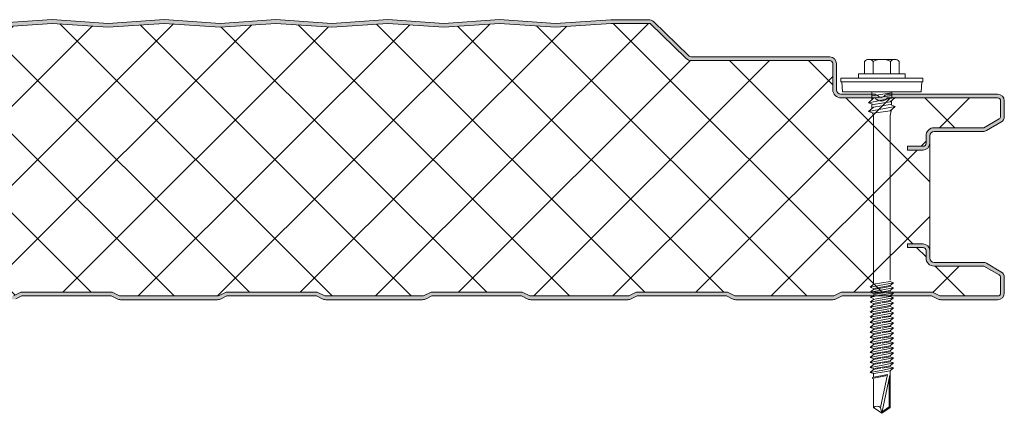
# Model space of a CAD drawing. Header units: millimetres. Extents: x 4765 to 12978, y -1786 to 7163.
# Tile 12 of 13: x 5641 to 5905, y 6871 to 6977. Entities that reach past the tile are written whole.
import ezdxf

# ---------------------------------------------------------------- set-up
doc = ezdxf.new("R2010")
doc.units = ezdxf.units.MM
doc.layers.add('A-DETL-GENF', color=92, linetype='Continuous', lineweight=13)

# ---------------------------------------------------------------- blocks, each defined once
blk = doc.blocks.new('HFX 1000 - SATINLINE - FINELINE - HFX 1000 75mm - SATINLINE - FINELINE-4519709-JOINT 14')
at = {"layer": 'A-DETL-GENF'}
h = blk.add_hatch(color=256, dxfattribs=at)
h.paths.add_polyline_path([(3.1, 0), (17.49, 0.06), (17.94, 0.22), (19.5, 1), (43.5, 1), (45.51, 0.06), (46, 0), (72.49, 0.06), (72.94, 0.22), (74.5, 1), (98.54, 0.98), (100.51, 0.06), (101, 0), (127.49, 0.06), (127.94, 0.22), (129.5, 1), (153.5, 1), (155.51, 0.06), (156, 0), (182.49, 0.06), (182.94, 0.22), (184.5, 1), (208.5, 1), (210.51, 0.06), (211, 0), (237.49, 0.06), (237.94, 0.22), (239.57, 1), (263.5, 1), (265.51, 0.06), (266, 0), (292.49, 0.06), (292.94, 0.22), (294.5, 1), (318.5, 1), (320.51, 0.06), (321, 0), (347.49, 0.06), (347.94, 0.22), (349.5, 1), (373.5, 1), (375.51, 0.06), (376, 0), (402.49, 0.06), (402.94, 0.22), (404.5, 1), (428.54, 0.98), (430.51, 0.06), (431, 0), (457.49, 0.06), (457.94, 0.22), (459.5, 1), (483.5, 1), (485.51, 0.06), (486, 0), (512.49, 0.06), (512.94, 0.22), (514.5, 1), (538.61, 0.95), (540.51, 0.06), (541, 0), (567.49, 0.06), (567.94, 0.22), (569.5, 1), (593.5, 1), (595.51, 0.06), (596, 0), (622.49, 0.06), (622.94, 0.22), (624.5, 1), (648.5, 1), (650.51, 0.06), (651, 0), (677.49, 0.06), (677.94, 0.22), (679.5, 1), (703.5, 1), (705.51, 0.06), (706, 0), (732.49, 0.06), (732.94, 0.22), (734.5, 1), (758.5, 1), (760.51, 0.06), (761, 0), (787.49, 0.06), (787.94, 0.22), (789.5, 1), (813.5, 1), (815.51, 0.06), (816, 0), (842.49, 0.06), (842.94, 0.22), (844.5, 1), (868.5, 1), (870.51, 0.06), (871, 0), (897.49, 0.06), (897.94, 0.22), (899.5, 1), (923.5, 1), (925.51, 0.06), (926, 0), (952.49, 0.06), (953.1, 0.3), (954.5, 1), (978.5, 1), (980.51, 0.06), (981, 0), (996.6, 0.05), (996.67, 0.06), (997.1, 0.24), (997.48, 0.53), (997.76, 0.9), (997.94, 1.33), (998, 2.18), (998, 5.96), (997.9, 6.53), (997.76, 6.86), (997.48, 7.23), (997, 7.58), (993.22, 9.76), (992.72, 9.95), (992.32, 10), (978.89, 10.04), (978.6, 10.16), (978.35, 10.35), (978.16, 10.6), (978.04, 10.89), (978, 11.2), (978, 13.2), (977.94, 13.67), (977.76, 14.1), (977.48, 14.47), (977, 14.8), (976.67, 14.94), (976.2, 15), (972, 15), (972, 14), (976.41, 13.97), (976.77, 13.77), (976.98, 13.41), (977, 13.2), (977, 11.2), (977.08, 10.63), (977.3, 10.1), (977.65, 9.64), (978.1, 9.29), (978.74, 9.06), (979.2, 9), (992.54, 9), (996.77, 6.53), (996.98, 6.17), (997, 5.96), (996.98, 1.59), (996.77, 1.23), (996.41, 1.03), (996.2, 1), (980.74, 1), (978.63, 2), (954.27, 2), (952.27, 1), (925.74, 1), (923.74, 2), (899.27, 2), (897.27, 1), (870.74, 1), (868.74, 2), (844.27, 2), (842.27, 1), (815.74, 1), (813.74, 2), (789.27, 2), (787.27, 1), (760.74, 1), (758.74, 2), (734.27, 2), (732.27, 1), (705.74, 1), (703.74, 2), (679.27, 2), (677.27, 1), (650.74, 1), (648.74, 2), (624.27, 2), (622.27, 1), (595.74, 1), (593.74, 2), (569.27, 2), (567.27, 1), (540.74, 1), (538.74, 2), (514.27, 2), (512.27, 1), (485.74, 1), (483.74, 2), (459.27, 2), (457.27, 1), (430.74, 1), (428.74, 2), (404.27, 2), (402.27, 1), (375.74, 1), (373.74, 2), (349.27, 2), (347.27, 1), (320.74, 1), (318.74, 2), (294.27, 2), (292.27, 1), (265.74, 1), (263.74, 2), (239.27, 2), (237.27, 1), (210.74, 1), (208.74, 2), (184.27, 2), (182.27, 1), (155.74, 1), (153.74, 2), (129.27, 2), (127.27, 1), (100.74, 1), (98.74, 2), (74.27, 2), (72.27, 1), (45.74, 1), (43.74, 2), (19.27, 2), (17.27, 1), (1.59, 1.03), (1.23, 1.23), (1.03, 1.59), (1, 1.8), (1, 9.3), (0.93, 9.87), (0.71, 10.4), (0.36, 10.86), (-0.1, 11.21), (-0.63, 11.43), (-1.2, 11.5), (-20.41, 11.53), (-20.77, 11.73), (-20.97, 12.09), (-21, 12.3), (-20.97, 13.41), (-20.77, 13.77), (-20.41, 13.97), (-20.2, 14), (-16, 14), (-16, 15), (-20.2, 15), (-20.81, 14.88), (-21.25, 14.64), (-21.59, 14.31), (-21.84, 13.91), (-21.97, 13.46), (-22, 13.2), (-21.98, 12.18), (-21.94, 11.83), (-21.76, 11.4), (-21.47, 11.03), (-21, 10.7), (-20.67, 10.56), (-20.2, 10.5), (-0.89, 10.46), (-0.6, 10.34), (-0.35, 10.15), (-0.16, 9.9), (-0.04, 9.61), (0, 9.3), (0, 1.8), (0.06, 1.33), (0.24, 0.9), (0.53, 0.53), (1, 0.2), (1.33, 0.06), (1.8, 0), (2.8, 0)])
h.paths.add_polyline_path([(972, 40.19), (976.2, 40.19), (976.67, 40.26), (977.1, 40.44), (977.48, 40.72), (977.76, 41.09), (977.94, 41.53), (978, 41.99), (978.04, 44.31), (978.16, 44.59), (978.35, 44.84), (978.63, 45.05), (978.89, 45.15), (979.2, 45.19), (992.72, 45.25), (992.79, 45.26), (993.22, 45.44), (997.1, 47.67), (997.48, 47.96), (997.76, 48.33), (997.94, 48.77), (998, 49.23), (998, 53.39), (997.9, 53.96), (997.76, 54.29), (997.48, 54.67), (997, 54.99), (996.6, 55.14), (996.04, 55.19), (966.65, 55.14), (966.33, 55.04), (965.76, 54.67), (965.38, 54.4), (964.92, 54.33), (964.48, 54.48), (963.67, 55.04), (963.32, 55.16), (962.95, 55.19), (953.89, 55.24), (953.56, 55.39), (953.35, 55.55), (953.16, 55.79), (953.04, 56.08), (953, 56.39), (953, 63.39), (952.94, 63.86), (952.65, 64.44), (952.48, 64.67), (952, 64.99), (951.67, 65.13), (951.2, 65.19), (913.85, 65.23), (913.56, 65.35), (913.07, 65.77), (903.62, 74.92), (903.28, 75.09), (902.91, 75.18), (901.97, 75.19), (892.52, 75.19), (877.58, 74.2), (862.58, 75.19), (847.58, 74.2), (832.66, 75.2), (817.58, 74.2), (802.66, 75.2), (787.58, 74.2), (772.66, 75.2), (757.58, 74.2), (742.66, 75.2), (727.58, 74.2), (712.66, 75.2), (697.58, 74.2), (682.66, 75.2), (667.58, 74.2), (652.66, 75.2), (637.58, 74.2), (622.64, 75.2), (607.58, 74.2), (592.65, 75.2), (577.58, 74.2), (562.57, 75.19), (547.58, 74.2), (532.66, 75.2), (517.58, 74.2), (502.66, 75.2), (487.58, 74.2), (472.66, 75.2), (457.58, 74.2), (442.44, 75.18), (427.58, 74.2), (412.66, 75.2), (397.58, 74.2), (382.66, 75.2), (367.58, 74.2), (352.66, 75.2), (337.58, 74.2), (322.66, 75.2), (307.58, 74.2), (292.64, 75.2), (277.58, 74.2), (262.65, 75.2), (247.58, 74.2), (232.66, 75.2), (217.58, 74.2), (202.58, 75.19), (187.58, 74.2), (172.66, 75.2), (157.58, 74.2), (142.66, 75.2), (127.58, 74.2), (112.66, 75.2), (97.58, 74.2), (82.66, 75.2), (67.58, 74.2), (52.66, 75.2), (37.58, 74.2), (22.66, 75.2), (7.58, 74.2), (-7.75, 75.17), (-22.42, 74.2), (-37.37, 75.19), (-47.66, 75.15), (-47.79, 75.14), (-48.22, 74.96), (-48.59, 74.68), (-55.75, 67.65), (-55.95, 67.11), (-55.99, 66.93), (-55.95, 66.44), (-55.88, 66.19), (-55.7, 65.86), (-55.44, 65.58), (-55.13, 65.37), (-54.54, 65.21), (-54.4, 65.19), (-26.2, 65.15), (-0.56, 57.27), (-0.33, 57.09), (-0.14, 56.82), (-0.04, 56.56), (0, 56.26), (-0.04, 46.08), (-0.16, 45.79), (-0.35, 45.55), (-0.63, 45.34), (-0.89, 45.24), (-1.2, 45.19), (-20.41, 45.17), (-20.67, 45.13), (-21.1, 44.95), (-21.47, 44.67), (-21.76, 44.29), (-21.94, 43.86), (-22, 43.04), (-22, 41.99), (-21.94, 41.53), (-21.76, 41.09), (-21.47, 40.72), (-21.1, 40.44), (-20.67, 40.26), (-20.2, 40.19), (-16, 40.19), (-16, 41.19), (-20.41, 41.22), (-20.77, 41.43), (-20.97, 41.79), (-21, 41.99), (-20.97, 43.6), (-20.77, 43.96), (-20.41, 44.17), (-20.2, 44.19), (-1.2, 44.19), (-0.63, 44.27), (-0.1, 44.49), (0.36, 44.84), (0.71, 45.29), (0.93, 45.83), (1, 46.39), (1, 56.26), (0.93, 56.83), (0.72, 57.34), (0.39, 57.79), (-0.05, 58.14), (-0.56, 58.37), (-26.2, 66.19), (-54.54, 66.21), (-54.82, 66.37), (-54.97, 66.62), (-54.99, 66.87), (-54.88, 67.14), (-54.67, 67.37), (-47.66, 74.19), (-37.37, 74.19), (-22.33, 73.19), (-7.34, 74.2), (7.66, 73.19), (22.66, 74.2), (37.66, 73.19), (52.66, 74.2), (67.66, 73.19), (82.66, 74.2), (97.66, 73.19), (112.66, 74.2), (127.66, 73.19), (142.66, 74.2), (157.66, 73.19), (172.66, 74.2), (187.66, 73.19), (202.66, 74.2), (217.66, 73.19), (232.66, 74.2), (247.66, 73.19), (262.66, 74.2), (277.66, 73.19), (292.66, 74.2), (307.66, 73.19), (322.66, 74.2), (337.66, 73.19), (352.66, 74.2), (367.66, 73.19), (382.66, 74.2), (397.66, 73.19), (412.66, 74.2), (427.66, 73.19), (442.66, 74.2), (457.66, 73.19), (472.66, 74.2), (487.66, 73.19), (502.66, 74.2), (517.66, 73.19), (532.66, 74.2), (547.66, 73.19), (562.66, 74.2), (577.66, 73.19), (592.66, 74.2), (607.66, 73.19), (622.66, 74.2), (637.66, 73.19), (652.66, 74.2), (667.66, 73.19), (682.66, 74.2), (697.66, 73.19), (713.04, 74.17), (727.66, 73.19), (742.66, 74.2), (757.66, 73.19), (772.66, 74.2), (787.66, 73.19), (802.66, 74.2), (817.66, 73.19), (832.66, 74.2), (847.66, 73.19), (862.66, 74.2), (877.66, 73.19), (892.56, 74.19), (902.99, 74.19), (912.62, 64.82), (913.07, 64.48), (913.59, 64.27), (914.15, 64.19), (951.41, 64.17), (951.77, 63.96), (951.98, 63.6), (952, 63.39), (952, 56.39), (952.08, 55.83), (952.3, 55.29), (952.65, 54.84), (953.1, 54.49), (953.63, 54.27), (954.27, 54.19), (963.35, 54.19), (963.67, 53.83), (964.07, 53.56), (964.52, 53.39), (965, 53.33), (965.66, 53.45), (965.93, 53.56), (966.33, 53.83), (966.65, 54.19), (996.41, 54.17), (996.77, 53.96), (996.98, 53.6), (997, 53.39), (996.98, 49.03), (996.77, 48.67), (996.6, 48.54), (992.54, 46.19), (979.2, 46.19), (978.63, 46.12), (978.1, 45.9), (977.65, 45.55), (977.3, 45.09), (977.08, 44.56), (977, 43.99), (976.98, 41.79), (976.77, 41.43), (976.41, 41.22), (976.18, 41.19), (972, 41.19)])
h = blk.add_hatch(dxfattribs=at)
h.set_pattern_fill('FP_2', color=256, style=0, pattern_type=2)
h.set_pattern_definition([(45, (-4907.427, -6902.006), (-10.606602, 10.606602), []), (135, (-4907.427, -6902.006), (-10.606602, -10.606602), [])])
h.paths.add_polyline_path([(1.8, 1), (17.27, 1), (19.27, 2), (43.74, 2), (45.74, 1), (72.27, 1), (74.27, 2), (98.74, 2), (100.74, 1), (127.27, 1), (129.27, 2), (153.74, 2), (155.74, 1), (182.27, 1), (184.27, 2), (208.74, 2), (210.74, 1), (237.27, 1), (239.27, 2), (263.74, 2), (265.74, 1), (292.27, 1), (294.27, 2), (318.74, 2), (320.74, 1), (347.27, 1), (349.27, 2), (373.74, 2), (375.74, 1), (402.27, 1), (404.27, 2), (428.74, 2), (430.74, 1), (457.27, 1), (459.27, 2), (483.74, 2), (485.74, 1), (512.27, 1), (514.27, 2), (538.74, 2), (540.74, 1), (567.27, 1), (569.27, 2), (593.74, 2), (595.74, 1), (622.27, 1), (624.27, 2), (648.74, 2), (650.74, 1), (677.27, 1), (679.27, 2), (703.74, 2), (705.74, 1), (732.27, 1), (734.27, 2), (758.74, 2), (760.74, 1), (787.27, 1), (789.27, 2), (813.74, 2), (815.74, 1), (842.27, 1), (844.27, 2), (868.74, 2), (870.74, 1), (897.27, 1), (899.27, 2), (923.74, 2), (925.74, 1), (952.27, 1), (954.27, 2), (978.74, 2), (980.74, 1), (996.41, 1.03), (996.77, 1.23), (996.9, 1.4), (997, 1.8), (997, 5.96), (996.9, 6.36), (996.6, 6.65), (992.54, 9), (979.2, 9), (978.63, 9.07), (978.1, 9.29), (977.65, 9.64), (977.3, 10.1), (977.08, 10.63), (977, 11.2), (977, 13.2), (976.9, 13.6), (976.6, 13.89), (976.2, 14), (972, 14), (972, 15), (976.2, 15), (976.67, 14.94), (977.1, 14.76), (977.48, 14.47), (977.76, 14.1), (977.94, 13.67), (978, 13.2), (978, 41.99), (977.94, 41.53), (977.76, 41.09), (977.48, 40.72), (977.1, 40.44), (976.67, 40.26), (976.2, 40.19), (972, 40.19), (972, 41.19), (976.41, 41.22), (976.77, 41.43), (976.9, 41.59), (977, 41.99), (977, 43.99), (977.08, 44.56), (977.3, 45.09), (977.65, 45.55), (978.1, 45.9), (978.63, 46.12), (979.2, 46.19), (992.54, 46.19), (996.77, 48.67), (996.9, 48.83), (997, 49.23), (997, 53.39), (996.9, 53.79), (996.6, 54.09), (996.2, 54.19), (966.65, 54.19), (966.33, 53.83), (965.93, 53.56), (965.48, 53.39), (965, 53.33), (964.52, 53.39), (964.07, 53.56), (963.67, 53.83), (963.35, 54.19), (954.2, 54.19), (953.63, 54.27), (953.1, 54.49), (952.65, 54.84), (952.3, 55.29), (952.08, 55.83), (952, 56.39), (952, 63.39), (951.9, 63.79), (951.6, 64.09), (951.2, 64.19), (914.15, 64.19), (913.59, 64.27), (913.07, 64.48), (912.62, 64.82), (902.99, 74.19), (892.56, 74.19), (877.66, 73.19), (862.66, 74.2), (847.66, 73.19), (832.66, 74.2), (817.66, 73.19), (802.66, 74.2), (787.66, 73.19), (772.66, 74.2), (757.66, 73.19), (742.66, 74.2), (727.66, 73.19), (712.66, 74.2), (697.66, 73.19), (682.66, 74.2), (667.66, 73.19), (652.66, 74.2), (637.66, 73.19), (622.66, 74.2), (607.66, 73.19), (592.66, 74.2), (577.66, 73.19), (562.66, 74.2), (547.66, 73.19), (532.66, 74.2), (517.66, 73.19), (502.66, 74.2), (487.66, 73.19), (472.66, 74.2), (457.66, 73.19), (442.66, 74.2), (427.66, 73.19), (412.66, 74.2), (397.66, 73.19), (382.66, 74.2), (367.66, 73.19), (352.66, 74.2), (337.66, 73.19), (322.66, 74.2), (307.66, 73.19), (292.66, 74.2), (277.66, 73.19), (262.66, 74.2), (247.66, 73.19), (232.66, 74.2), (217.66, 73.19), (202.66, 74.2), (187.66, 73.19), (172.66, 74.2), (157.66, 73.19), (142.66, 74.2), (127.66, 73.19), (112.66, 74.2), (97.66, 73.19), (82.66, 74.2), (67.66, 73.19), (52.66, 74.2), (37.66, 73.19), (22.66, 74.2), (7.66, 73.19), (-7.34, 74.2), (-22.33, 73.19), (-37.37, 74.19), (-47.66, 74.19), (-54.91, 67.11), (-54.97, 66.99), (-54.95, 66.57), (-54.79, 66.34), (-54.54, 66.21), (-54.4, 66.19), (-26.2, 66.19), (-0.56, 58.37), (-0.05, 58.14), (0.39, 57.79), (0.72, 57.34), (0.93, 56.82), (1, 56.26), (1, 46.39), (0.93, 45.83), (0.71, 45.29), (0.36, 44.84), (-0.1, 44.49), (-0.63, 44.27), (-1.2, 44.19), (-20.41, 44.17), (-20.77, 43.96), (-20.89, 43.79), (-21, 43.39), (-21, 41.99), (-20.89, 41.59), (-20.6, 41.3), (-20.2, 41.19), (-16, 41.19), (-16, 40.19), (-20.2, 40.19), (-20.67, 40.26), (-21.1, 40.44), (-21.47, 40.72), (-21.76, 41.09), (-21.94, 41.53), (-22, 41.99), (-22, 13.2), (-21.94, 13.67), (-21.76, 14.1), (-21.47, 14.47), (-21.1, 14.76), (-20.67, 14.94), (-20.2, 15), (-16, 15), (-16, 14), (-20.41, 13.97), (-20.77, 13.77), (-20.89, 13.6), (-21, 13.2), (-21, 12.3), (-20.89, 11.9), (-20.6, 11.61), (-20.2, 11.5), (-1.2, 11.5), (-0.63, 11.43), (-0.1, 11.21), (0.36, 10.86), (0.71, 10.4), (0.93, 9.87), (1, 9.3), (1, 1.8), (1.11, 1.4), (1.4, 1.11), (1.59, 1.03)])
for p, q in [((742.66, 75.2), (727.66, 74.19)), ((742.66, 74.2), (727.66, 73.19)), ((757.66, 74.19), (742.66, 75.2)), ((757.66, 73.19), (742.66, 74.2)), ((772.66, 75.2), (757.66, 74.19)), ((772.66, 74.2), (757.66, 73.19)), ((787.66, 74.19), (772.66, 75.2)), ((787.66, 73.19), (772.66, 74.2)), ((802.66, 75.2), (787.66, 74.19)), ((802.66, 74.2), (787.66, 73.19)), ((817.66, 74.19), (802.66, 75.2)), ((817.66, 73.19), (802.66, 74.2)), ((832.66, 75.2), (817.66, 74.19)), ((832.66, 74.2), (817.66, 73.19)), ((847.66, 74.19), (832.66, 75.2)), ((847.66, 73.19), (832.66, 74.2)), ((862.66, 75.2), (847.66, 74.19)), ((862.66, 74.2), (847.66, 73.19)), ((877.66, 74.19), (862.66, 75.2)), ((877.66, 73.19), (862.66, 74.2)), ((892.52, 75.19), (877.66, 74.19)), ((892.56, 74.19), (877.66, 73.19)), ((902.53, 75.19), (892.52, 75.19)), ((902.99, 74.19), (892.56, 74.19)), ((912.62, 64.82), (902.99, 74.19)), ((913.31, 65.53), (903.92, 74.68)), ((951.2, 65.19), (914.15, 65.19)), ((951.2, 64.19), (914.15, 64.19)), ((952, 56.39), (952, 63.39)), ((953, 56.39), (953, 63.39)), ((960.52, 63.99), (960.52, 60.66)), ((961.68, 64.51), (968.64, 64.51)), ((962.84, 63.99), (962.84, 60.66)), ((967.48, 63.99), (967.48, 60.66)), ((969.8, 63.99), (969.8, 60.66)), ((976.16, 59.51), (954.16, 59.51)), ((954.16, 59.51), (954.16, 58.51)), ((954.16, 58.51), (976.16, 58.51)), ((954.41, 58.51), (954.63, 55.82)), ((971.41, 60.66), (958.91, 60.66)), ((958.91, 60.66), (958.91, 59.51)), ((971.41, 59.51), (971.41, 60.66)), ((975.69, 55.82), (975.91, 58.51)), ((976.16, 58.51), (976.16, 59.51)), ((975.69, 55.82), (954.63, 55.82)), ((962.47, 55.82), (962.47, 53.69)), ((967.86, 55.56), (962.47, 54.73)), ((967.86, 55.82), (967.86, 54.12)), ((962.95, 55.19), (954.2, 55.19)), ((963.35, 54.19), (954.2, 54.19)), ((961.55, 52.89), (968.77, 54.3)), ((962.91, 54.07), (961.55, 52.89)), ((962.91, 52.43), (961.55, 52.89)), ((967.86, 54.83), (962.91, 54.07)), ((967.41, 53.12), (962.91, 52.43)), ((996.2, 54.19), (966.65, 54.19)), ((996.2, 55.19), (967.05, 55.19)), ((968.77, 54.3), (967.41, 53.12)), ((967.77, 53.43), (967.77, 52.26)), ((997, 49.23), (997, 53.39)), ((998, 49.23), (998, 53.39)), ((961.55, 50.52), (968.77, 51.92)), ((962.91, 51.7), (961.55, 50.52)), ((961.55, 50.52), (962.91, 50.05)), ((962.47, 52.58), (962.47, 51.32)), ((967.41, 52.39), (962.91, 51.7)), ((962.91, 50.05), (967.41, 50.74)), ((968.77, 51.92), (967.41, 52.39)), ((967.41, 50.74), (968.77, 51.92)), ((967.42, 49.47), (967.79, 51.08)), ((962.6, 50.16), (962.92, 49.43)), ((962.92, 49.43), (962.92, 4.43)), ((967.42, 5.25), (967.42, 49.47)), ((992.54, 46.19), (996.6, 48.54)), ((993.22, 45.44), (997.1, 47.67)), ((979.2, 46.19), (992.54, 46.19)), ((979.2, 45.19), (992.32, 45.19)), ((977, 41.99), (977, 43.99)), ((978, 41.99), (978, 43.99)), ((972, 40.19), (972, 41.19)), ((972, 41.19), (976.2, 41.19)), ((976.2, 40.19), (972, 40.19)), ((978, 13.2), (978, 41.99)), ((972, 14), (972, 15)), ((972, 15), (976.2, 15)), ((976.2, 14), (972, 14)), ((977, 11.2), (977, 13.2)), ((978, 11.2), (978, 13.2)), ((992.32, 10), (979.2, 10)), ((992.54, 9), (979.2, 9)), ((996.6, 6.65), (992.54, 9)), ((997.1, 7.52), (993.22, 9.76)), ((997, 1.8), (997, 5.96)), ((998, 1.8), (998, 5.96)), ((962.01, 3.34), (968.31, 4.56)), ((962.91, 4.12), (962.01, 3.34)), ((962.01, 3.34), (962.91, 3.03)), ((962.01, 1.99), (968.31, 3.22)), ((962.91, 2.77), (962.01, 1.99)), ((962.91, 4.12), (967.41, 4.87)), ((962.91, 3.03), (967.41, 3.78)), ((967.41, 3.53), (962.91, 2.77)), ((968.31, 4.56), (967.41, 4.87)), ((968.31, 4.56), (967.41, 3.78)), ((968.31, 3.22), (967.41, 3.53)), ((968.31, 3.22), (967.41, 2.44)), ((732.27, 1), (734.27, 2)), ((732.94, 0.22), (734.5, 1)), ((734.27, 2), (758.74, 2)), ((734.5, 1), (758.5, 1)), ((758.5, 1), (760.06, 0.22)), ((758.74, 2), (760.74, 1)), ((760.74, 1), (787.27, 1)), ((787.27, 1), (789.27, 2)), ((787.94, 0.22), (789.5, 1)), ((789.27, 2), (813.74, 2)), ((789.5, 1), (813.5, 1)), ((813.5, 1), (815.06, 0.22)), ((813.74, 2), (815.74, 1)), ((815.74, 1), (842.27, 1)), ((816, 0), (842.01, 0)), ((842.27, 1), (844.27, 2)), ((842.94, 0.22), (844.5, 1)), ((844.27, 2), (868.74, 2)), ((844.5, 1), (868.5, 1)), ((868.5, 1), (870.06, 0.22)), ((868.74, 2), (870.74, 1)), ((870.74, 1), (897.27, 1)), ((871, 0), (897.01, 0)), ((897.27, 1), (899.27, 2)), ((897.94, 0.22), (899.5, 1)), ((899.27, 2), (923.74, 2)), ((899.5, 1), (923.5, 1)), ((923.5, 1), (925.06, 0.22)), ((923.74, 2), (925.74, 1)), ((925.74, 1), (952.27, 1)), ((926, 0), (952.01, 0)), ((952.27, 1), (954.27, 2)), ((952.94, 0.22), (954.5, 1)), ((954.27, 2), (978.74, 2)), ((954.5, 1), (978.5, 1)), ((962.01, 1.99), (962.91, 1.68)), ((962.01, 0.65), (963.11, 0.86)), ((962.01, 0.65), (962.91, 0.34)), ((962.91, 0.08), (962.01, -0.7)), ((962.4, 0.72), (962.99, 1.19)), ((967.41, 2.44), (962.91, 1.68)), ((967.41, 2.18), (962.91, 1.43)), ((962.91, 0.08), (963.76, 0.22)), ((962.92, 0.82), (968.31, 1.87)), ((963.76, 0.22), (967.41, 0.83)), ((968.31, 0.52), (964.26, -0.26)), ((968.31, 0.52), (967.18, 0.91)), ((968.31, 1.87), (967.24, 0.81)), ((968.31, 1.87), (967.41, 2.18)), ((968.31, 0.52), (967.41, -0.26)), ((978.5, 1), (980.06, 0.22)), ((978.74, 2), (980.74, 1)), ((980.74, 1), (996.2, 1)), ((981, 0), (996.2, 0)), ((761, 0), (787.01, 0)), ((964.26, -0.26), (962.01, -0.7)), ((962.01, -0.7), (962.91, -1.01)), ((962.91, -1.27), (962.01, -2.05)), ((962.01, -2.05), (965.4, -1.39)), ((962.01, -2.05), (962.91, -2.36)), ((962.01, -3.39), (966.55, -2.51)), ((962.91, -2.61), (962.01, -3.39)), ((962.91, -1.01), (964.71, -0.71)), ((964.93, -0.93), (962.91, -1.27)), ((965.88, -1.86), (962.91, -2.36)), ((966.11, -2.08), (962.91, -2.61)), ((964.71, -0.71), (967.41, -0.26)), ((967.41, -0.51), (965.25, -0.87)), ((965.4, -1.39), (968.31, -0.82)), ((967.41, -1.6), (965.88, -1.86)), ((967.41, -1.86), (966.11, -2.08)), ((966.55, -2.51), (968.31, -2.17)), ((968.31, -2.17), (967.38, -2.96)), ((968.31, -0.82), (967.41, -0.51)), ((968.31, -0.82), (967.41, -1.6)), ((968.31, -2.17), (967.41, -1.86)), ((962.01, -3.39), (962.91, -3.7)), ((962.91, -3.96), (962.01, -4.74)), ((962.01, -4.74), (965.4, -4.08)), ((962.01, -4.74), (962.91, -5.05)), ((962.91, -3.7), (967.06, -3.01)), ((964.93, -3.62), (962.91, -3.96)), ((965.88, -4.55), (962.91, -5.05)), ((964.93, -4.97), (962.91, -5.31)), ((967.41, -3.21), (965.25, -3.57)), ((967.41, -4.56), (965.25, -4.92)), ((965.4, -4.08), (968.31, -3.52)), ((965.4, -5.43), (968.31, -4.87)), ((967.41, -4.3), (965.88, -4.55)), ((968.31, -3.52), (967.41, -3.21)), ((968.31, -3.52), (967.41, -4.3)), ((968.31, -4.87), (967.41, -4.56)), ((968.31, -4.87), (967.41, -5.65)), ((962.91, -5.31), (962.01, -6.09)), ((962.01, -6.09), (965.4, -5.43)), ((962.01, -6.09), (962.91, -6.4)), ((962.91, -6.65), (962.01, -7.43)), ((962.01, -7.43), (965.4, -6.77)), ((962.01, -7.43), (962.91, -7.74)), ((965.88, -5.9), (962.91, -6.4)), ((964.93, -6.31), (962.91, -6.65)), ((965.88, -7.25), (962.91, -7.74)), ((964.93, -7.66), (962.91, -8)), ((967.41, -5.9), (965.25, -6.26)), ((967.41, -7.25), (965.25, -7.61)), ((965.4, -6.77), (968.31, -6.21)), ((965.4, -8.12), (968.31, -7.56)), ((967.41, -5.65), (965.88, -5.9)), ((967.41, -6.99), (965.88, -7.25)), ((968.31, -6.21), (967.41, -5.9)), ((968.31, -6.21), (967.41, -6.99)), ((968.31, -7.56), (967.41, -7.25)), ((968.31, -7.56), (967.41, -8.34)), ((962.91, -8), (962.01, -8.78)), ((962.01, -8.78), (965.4, -8.12)), ((962.01, -8.78), (962.91, -9.09)), ((962.91, -9.35), (962.01, -10.13)), ((962.01, -10.13), (965.4, -9.47)), ((962.01, -10.13), (962.91, -10.44)), ((965.88, -8.59), (962.91, -9.09)), ((964.93, -9.01), (962.91, -9.35)), ((965.88, -9.94), (962.91, -10.44)), ((964.93, -10.35), (962.91, -10.69)), ((967.41, -8.59), (965.25, -8.95)), ((967.41, -9.94), (965.25, -10.3)), ((965.4, -9.47), (968.31, -8.9)), ((965.4, -10.81), (968.31, -10.25)), ((967.41, -8.34), (965.88, -8.59)), ((967.41, -9.68), (965.88, -9.94)), ((968.31, -8.9), (967.41, -8.59)), ((968.31, -8.9), (967.41, -9.68)), ((968.31, -10.25), (967.41, -9.94)), ((968.31, -10.25), (967.41, -11.03)), ((962.91, -10.69), (962.01, -11.47)), ((962.01, -11.47), (965.4, -10.81)), ((962.01, -11.47), (962.91, -11.78)), ((962.91, -12.04), (962.01, -12.82)), ((962.01, -12.82), (965.4, -12.16)), ((962.01, -12.82), (962.91, -13.13)), ((965.88, -11.29), (962.91, -11.78)), ((964.93, -11.7), (962.91, -12.04)), ((965.88, -12.63), (962.91, -13.13)), ((964.93, -13.05), (962.91, -13.39)), ((967.41, -11.29), (965.25, -11.65)), ((967.41, -12.63), (965.25, -12.99)), ((965.4, -12.16), (968.31, -11.6)), ((965.4, -13.51), (968.31, -12.94)), ((967.41, -11.03), (965.88, -11.29)), ((967.41, -12.38), (965.88, -12.63)), ((968.31, -11.6), (967.41, -11.29)), ((968.31, -11.6), (967.41, -12.38)), ((968.31, -12.94), (967.41, -12.63)), ((968.31, -12.94), (967.41, -13.72)), ((962.91, -13.39), (962.01, -14.17)), ((962.01, -14.17), (965.4, -13.51)), ((962.01, -14.17), (962.91, -14.48)), ((962.91, -14.73), (962.01, -15.51)), ((962.01, -15.51), (965.4, -14.85)), ((962.01, -15.51), (962.91, -15.82)), ((965.88, -13.98), (962.91, -14.48)), ((964.93, -14.39), (962.91, -14.73)), ((965.88, -15.33), (962.91, -15.82)), ((964.93, -15.74), (962.91, -16.08)), ((967.41, -13.98), (965.25, -14.34)), ((967.41, -15.33), (965.25, -15.69)), ((965.4, -14.85), (968.31, -14.29)), ((965.4, -16.2), (968.31, -15.64)), ((967.41, -13.72), (965.88, -13.98)), ((967.41, -15.07), (965.88, -15.33)), ((968.31, -14.29), (967.41, -13.98)), ((968.31, -14.29), (967.41, -15.07)), ((968.31, -15.64), (967.41, -15.33)), ((968.31, -15.64), (967.41, -16.42)), ((962.91, -16.08), (962.01, -16.86)), ((962.01, -16.86), (965.4, -16.2)), ((962.01, -16.86), (962.91, -17.17)), ((962.91, -17.43), (962.01, -18.21)), ((962.01, -18.21), (965.4, -17.55)), ((962.01, -18.21), (962.91, -18.52)), ((965.88, -16.67), (962.91, -17.17)), ((964.93, -17.09), (962.91, -17.43)), ((965.88, -18.02), (962.91, -18.52)), ((964.93, -18.43), (962.91, -18.77)), ((967.41, -16.67), (965.25, -17.03)), ((967.41, -18.02), (965.25, -18.38)), ((965.4, -17.55), (968.31, -16.98)), ((965.4, -18.89), (968.31, -18.33)), ((967.41, -16.42), (965.88, -16.67)), ((967.41, -17.76), (965.88, -18.02)), ((968.31, -16.98), (967.41, -16.67)), ((968.31, -16.98), (967.41, -17.76)), ((968.31, -18.33), (967.41, -18.02)), ((968.31, -18.33), (967.41, -19.11)), ((962.91, -18.77), (962.01, -19.55)), ((962.01, -19.55), (965.4, -18.89)), ((962.01, -19.55), (962.91, -19.86)), ((966.65, -20.13), (962.52, -20.86)), ((962.58, -21.18), (966.59, -20.4)), ((965.88, -19.37), (962.91, -19.86)), ((962.91, -19.86), (962.91, -20.79)), ((964.82, -28.95), (966.65, -20.13)), ((967.29, -20.27), (965.16, -30.52)), ((967.41, -19.11), (965.88, -19.37)), ((967.15, -20.95), (967.15, -28.81)), ((967.41, -28.95), (967.41, -19.11)), ((962.91, -21.38), (962.91, -28.95)), ((962.91, -28.95), (965.16, -30.52)), ((965.16, -30.52), (964.82, -28.95)), ((965.16, -30.52), (967.41, -28.95)), ((967.15, -28.81), (965.24, -30.15))]:
    blk.add_line(p, q, dxfattribs=at)
for centre, radius, start, end in [((902.66, 73.39), 1.8, 45.7585, 94.1532), ((914.15, 66.39), 2.2, 225.7585, 270), ((914.15, 66.39), 1.2, 225.7585, 270), ((951.2, 63.39), 1.8, 360, 90), ((951.2, 63.39), 0.8, 360, 90), ((951.2, 63.39), 0.8, 360, 30), ((961.68, 62.97), 1.54, 41.3319, 138.6681), ((965.16, 59.12), 5.39, 64.5175, 115.4825), ((968.64, 62.97), 1.54, 41.3319, 138.6681), ((954.2, 56.39), 2.2, 180, 270), ((954.2, 56.39), 1.2, 180, 270), ((962.95, 53.39), 1.8, 42.5149, 90), ((965, 55.33), 2, 214.5, 325.5), ((965, 55.33), 1, 224.796, 319.2505), ((967.05, 53.39), 1.8, 90, 135.2187), ((996.2, 53.39), 1.8, 360, 90), ((996.2, 53.39), 0.8, 360, 90), ((996.2, 53.39), 0.8, 360, 30), ((996.2, 49.23), 0.8, 300, 0), ((996.2, 49.23), 0.8, 330, 360), ((996.2, 49.23), 1.8, 300, 0), ((979.2, 43.99), 2.2, 90, 180), ((979.2, 43.99), 1.2, 90, 180), ((992.32, 46.99), 1.8, 270, 300), ((976.2, 41.99), 1.8, 270, 360), ((976.2, 41.99), 0.8, 270, 360), ((976.2, 41.99), 0.8, 330, 360), ((976.2, 13.2), 1.8, 0, 90), ((976.2, 13.2), 0.8, 360, 90), ((976.2, 13.2), 0.8, 360, 30), ((979.2, 11.2), 2.2, 180, 270), ((979.2, 11.2), 1.2, 180, 270), ((992.32, 8.2), 1.8, 60, 90), ((996.2, 5.96), 0.8, 360, 60), ((996.2, 5.96), 0.8, 360, 30), ((996.2, 5.96), 1.8, 0, 60), ((761, 2.1), 2.1, 243.4349, 270), ((787.01, 2.1), 2.1, 270, 296.5651), ((816, 2.1), 2.1, 243.4349, 270), ((842.01, 2.1), 2.1, 270, 296.5651), ((871, 2.1), 2.1, 243.4349, 270), ((897.01, 2.1), 2.1, 270, 296.5651), ((926, 2.1), 2.1, 243.4349, 270), ((952.01, 2.1), 2.1, 270, 296.5651), ((981, 2.1), 2.1, 243.4349, 270), ((996.2, 1.8), 1.8, 270, 0), ((996.2, 1.8), 0.8, 270, 360), ((996.2, 1.8), 0.8, 330, 0), ((963.86, -29.98), 1.41, 47.2756, 132.7244)]:
    blk.add_arc(centre, radius, start, end, dxfattribs=at)

msp = doc.modelspace()

# ---------------------------------------------------------------- block references
at = {"layer": 'A-DETL-GENF'}
msp.add_blockref('HFX 1000 - SATINLINE - FINELINE - HFX 1000 75mm - SATINLINE - FINELINE-4519709-JOINT 14', (4907.43, 6902.01), dxfattribs=at)

doc.saveas('drawing.dxf')
